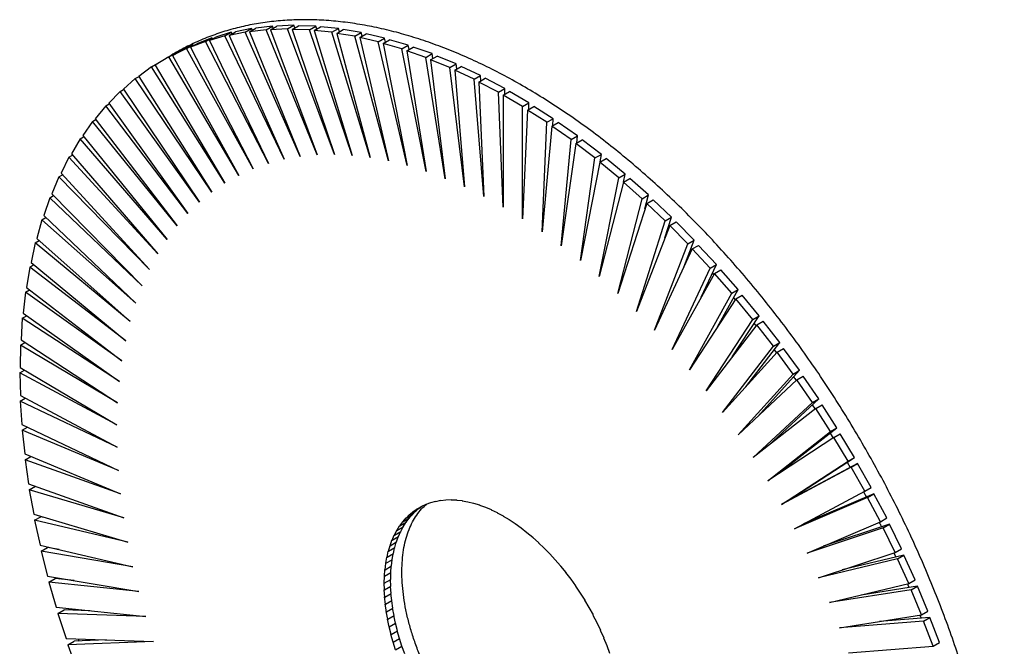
# Paper-space layout '_Isométrica' of a CAD drawing. Header units: millimetres. Extents: x -111 to 109, y -141 to 139.
# Tile 2 of 2: x -111 to 109, y 0 to 139. Entities that reach past the tile are written whole.
import ezdxf

# ---------------------------------------------------------------- set-up
doc = ezdxf.new("R2010")
doc.units = ezdxf.units.MM

psp = doc.layouts.new('_Isométrica')

# ---------------------------------------------------------------- linework, layer by layer
at = {"color": 7, "linetype": 'Continuous', "lineweight": 25}
for p, q in [((-63.83, 136.64), (-67.27, 135.58)), ((-65.25, 135.82), (-63.83, 136.64)), ((-64.3, 135.91), (-62.89, 136.73)), ((-60.74, 136.69), (-64.3, 135.91)), ((-63.66, 136.28), (-63.83, 136.64)), ((-59.32, 137.51), (-62.89, 136.73)), ((-60.74, 136.69), (-59.32, 137.51)), ((-48.43, 108.96), (-60.74, 136.69)), ((-59.77, 136.71), (-58.35, 137.53)), ((-56.08, 137.21), (-59.77, 136.71)), ((-59.77, 136.71), (-48.43, 108.96)), ((-59.13, 137.08), (-59.32, 137.51)), ((-54.67, 138.03), (-58.35, 137.53)), ((-56.08, 137.21), (-54.67, 138.03)), ((-44.69, 109.31), (-56.08, 137.21)), ((-55.09, 137.16), (-53.68, 137.98)), ((-51.3, 137.38), (-55.09, 137.16)), ((-55.09, 137.16), (-44.69, 109.31)), ((-54.46, 137.52), (-54.67, 138.03)), ((-49.88, 138.2), (-53.68, 137.98)), ((-51.3, 137.38), (-49.88, 138.2)), ((-40.84, 109.39), (-51.3, 137.38)), ((-50.28, 137.26), (-48.87, 138.07)), ((-50.28, 137.26), (-40.84, 109.39)), ((-46.39, 137.2), (-50.28, 137.26)), ((-49.66, 137.61), (-49.88, 138.2)), ((-44.97, 138.01), (-48.87, 138.07)), ((-46.39, 137.2), (-44.97, 138.01)), ((-36.9, 109.19), (-46.39, 137.2)), ((-45.35, 137), (-43.94, 137.82)), ((-45.35, 137), (-36.9, 109.19)), ((-41.37, 136.66), (-45.35, 137)), ((-44.75, 137.35), (-44.97, 138.01)), ((-39.95, 137.48), (-43.94, 137.82)), ((-41.37, 136.66), (-39.95, 137.48)), ((-32.88, 108.71), (-41.37, 136.66)), ((-40.32, 136.4), (-38.9, 137.22)), ((-40.32, 136.4), (-32.88, 108.71)), ((-36.25, 135.78), (-40.32, 136.4)), ((-39.73, 136.74), (-39.95, 137.48)), ((-34.84, 136.59), (-38.9, 137.22)), ((-36.25, 135.78), (-34.84, 136.59)), ((-35.19, 135.45), (-33.77, 136.26)), ((-34.62, 135.77), (-34.84, 136.59)), ((-29.64, 135.36), (-33.77, 136.26)), ((-69.6, 134.6), (-72.9, 133.28)), ((-72.9, 133.28), (-71.49, 134.09)), ((-68.19, 135.42), (-71.49, 134.09)), ((-69.6, 134.6), (-68.19, 135.42)), ((-55.56, 107.4), (-69.6, 134.6)), ((-65.25, 135.82), (-68.68, 134.77)), ((-68.68, 134.77), (-67.27, 135.58)), ((-68.68, 134.77), (-55.56, 107.4)), ((-68.04, 135.14), (-68.19, 135.42)), ((-52.06, 108.32), (-65.25, 135.82)), ((-64.3, 135.91), (-52.06, 108.32)), ((-28.78, 107.94), (-36.25, 135.78)), ((-35.19, 135.45), (-28.78, 107.94)), ((-31.05, 134.54), (-35.19, 135.45)), ((-31.05, 134.54), (-29.64, 135.36)), ((-24.61, 106.9), (-31.05, 134.54)), ((-29.98, 134.14), (-28.56, 134.96)), ((-29.98, 134.14), (-24.61, 106.9)), ((-25.78, 132.97), (-29.98, 134.14)), ((-29.43, 134.46), (-29.64, 135.36)), ((-24.37, 133.78), (-28.56, 134.96)), ((-77.79, 131.14), (-76.38, 131.96)), ((-73.78, 133.04), (-76.94, 131.44)), ((-76.94, 131.44), (-75.53, 132.26)), ((-76.29, 131.82), (-76.38, 131.96)), ((-72.37, 133.86), (-75.53, 132.26)), ((-73.78, 133.04), (-72.37, 133.86)), ((-58.93, 106.21), (-73.78, 133.04)), ((-72.9, 133.28), (-58.93, 106.21)), ((-72.25, 133.65), (-72.37, 133.86)), ((-25.78, 132.97), (-24.37, 133.78)), ((-20.39, 105.59), (-25.78, 132.97)), ((-24.7, 132.5), (-23.29, 133.32)), ((-24.7, 132.5), (-20.39, 105.59)), ((-20.46, 131.05), (-24.7, 132.5)), ((-24.18, 132.8), (-24.37, 133.78)), ((-19.04, 131.87), (-23.29, 133.32)), ((-20.46, 131.05), (-19.04, 131.87)), ((-18.87, 130.8), (-19.04, 131.87)), ((-81.61, 128.9), (-80.19, 129.72)), ((-77.79, 131.14), (-80.79, 129.27)), ((-80.16, 129.67), (-80.19, 129.72)), ((-62.16, 104.74), (-77.79, 131.14)), ((-76.94, 131.44), (-62.16, 104.74)), ((-16.13, 104), (-20.46, 131.05)), ((-19.37, 130.52), (-17.95, 131.33)), ((-19.37, 130.52), (-16.13, 104)), ((-15.09, 128.8), (-19.37, 130.52)), ((-13.67, 129.61), (-17.95, 131.33)), ((-15.09, 128.8), (-13.67, 129.61)), ((-13.53, 128.47), (-13.67, 129.61)), ((-81.61, 128.9), (-84.45, 126.77)), ((-65.24, 103.01), (-81.61, 128.9)), ((-80.79, 129.27), (-65.24, 103.01)), ((-11.83, 102.15), (-15.09, 128.8)), ((-14, 128.2), (-12.58, 129.02)), ((-14, 128.2), (-11.83, 102.15)), ((-9.69, 126.21), (-14, 128.2)), ((-8.27, 127.03), (-12.58, 129.02)), ((-85.23, 126.33), (-87.9, 123.95)), ((-85.23, 126.33), (-84.39, 126.81)), ((-68.17, 101.01), (-85.23, 126.33)), ((-84.45, 126.77), (-68.17, 101.01)), ((-9.69, 126.21), (-8.27, 127.03)), ((-7.51, 100.03), (-9.69, 126.21)), ((-8.6, 125.55), (-7.18, 126.37)), ((-4.27, 123.31), (-8.6, 125.55)), ((-8.6, 125.55), (-7.51, 100.03)), ((-8.17, 125.8), (-8.27, 127.03)), ((-2.86, 124.12), (-7.18, 126.37)), ((-88.64, 123.44), (-91.14, 120.8)), ((-88.64, 123.44), (-87.86, 123.89)), ((-70.93, 98.75), (-88.64, 123.44)), ((-87.9, 123.95), (-70.93, 98.75)), ((-4.27, 123.31), (-2.86, 124.12)), ((-3.18, 97.66), (-4.27, 123.31)), ((-3.18, 122.59), (-1.77, 123.4)), ((-2.8, 122.8), (-2.86, 124.12)), ((2.56, 120.9), (-1.77, 123.4)), ((-91.14, 120.8), (-73.52, 96.23)), ((-3.18, 122.59), (-3.18, 97.66)), ((1.15, 120.09), (-3.18, 122.59)), ((1.15, 120.09), (2.56, 120.9)), ((2.56, 119.49), (2.56, 120.9)), ((-91.84, 120.23), (-94.16, 117.35)), ((-91.84, 120.23), (-91.05, 120.68)), ((-73.52, 96.23), (-91.84, 120.23)), ((1.15, 95.03), (1.15, 120.09)), ((2.23, 119.3), (1.15, 95.03)), ((2.23, 119.3), (3.65, 120.12)), ((6.56, 116.56), (2.23, 119.3)), ((7.97, 117.37), (3.65, 120.12)), ((-94.81, 116.71), (-96.94, 113.6)), ((-94.81, 116.71), (-94.02, 117.17)), ((-75.93, 93.47), (-94.81, 116.71)), ((-94.16, 117.35), (-75.93, 93.47)), ((5.47, 92.16), (6.56, 116.56)), ((6.56, 116.56), (7.97, 117.37)), ((7.63, 115.71), (9.05, 116.53)), ((7.9, 115.87), (7.97, 117.37)), ((13.35, 113.54), (9.05, 116.53)), ((7.63, 115.71), (5.47, 92.16)), ((11.94, 112.73), (7.63, 115.71)), ((-97.55, 112.9), (-99.49, 109.55)), ((-97.55, 112.9), (-96.75, 113.36)), ((-78.16, 90.47), (-97.55, 112.9)), ((-96.94, 113.6), (-78.16, 90.47)), ((9.76, 89.06), (11.94, 112.73)), ((11.94, 112.73), (13.35, 113.54)), ((13, 111.83), (14.42, 112.65)), ((13.21, 111.95), (13.35, 113.54)), ((18.7, 109.42), (14.42, 112.65)), ((13, 111.83), (9.76, 89.06)), ((17.28, 108.61), (13, 111.83)), ((-100.05, 108.79), (-101.8, 105.22)), ((-100.05, 108.79), (-99.24, 109.26)), ((-80.2, 87.23), (-100.05, 108.79)), ((-99.49, 109.55), (-80.2, 87.23)), ((14.03, 85.72), (17.28, 108.61)), ((18.34, 107.66), (14.03, 85.72)), ((17.28, 108.61), (18.7, 109.42)), ((18.34, 107.66), (19.75, 108.47)), ((22.58, 104.21), (18.34, 107.66)), ((18.46, 107.73), (18.7, 109.42)), ((23.99, 105.03), (19.75, 108.47)), ((-102.31, 104.4), (-103.85, 100.62)), ((-102.31, 104.4), (-101.48, 104.88)), ((-82.04, 83.77), (-102.31, 104.4)), ((-101.8, 105.22), (-82.04, 83.77)), ((18.25, 82.16), (22.58, 104.21)), ((23.61, 103.21), (18.25, 82.16)), ((22.58, 104.21), (23.99, 105.03)), ((23.61, 103.21), (25.03, 104.02)), ((27.81, 99.54), (23.61, 103.21)), ((23.64, 103.22), (23.99, 105.03)), ((29.22, 100.36), (25.03, 104.02)), ((-104.32, 99.75), (-105.66, 95.77)), ((-104.32, 99.75), (-103.47, 100.24)), ((-83.68, 80.1), (-104.32, 99.75)), ((-103.85, 100.62), (-83.68, 80.1)), ((22.41, 78.39), (27.81, 99.54)), ((27.81, 99.54), (29.22, 100.36)), ((28.43, 97.26), (29.22, 100.36)), ((28.82, 98.49), (30.24, 99.31)), ((34.37, 95.44), (30.24, 99.31)), ((28.82, 98.49), (22.41, 78.39)), ((32.96, 94.62), (28.82, 98.49)), ((-106.07, 94.84), (-107.2, 90.67)), ((-106.07, 94.84), (-105.2, 95.34)), ((-85.13, 76.21), (-106.07, 94.84)), ((-105.66, 95.77), (-85.13, 76.21)), ((26.51, 74.42), (32.96, 94.62)), ((32.89, 90.81), (34.37, 95.44)), ((32.96, 94.62), (34.37, 95.44)), ((33.95, 93.53), (26.51, 74.42)), ((33.66, 93.2), (33.78, 93.08)), ((33.95, 93.53), (35.37, 94.34)), ((38.02, 89.46), (33.95, 93.53)), ((39.43, 90.27), (35.37, 94.34)), ((-107.56, 89.68), (-106.67, 90.2)), ((-107.2, 90.67), (-86.36, 72.13)), ((37.08, 84.25), (39.43, 90.27)), ((38.02, 89.46), (39.43, 90.27)), ((-107.56, 89.68), (-108.48, 85.33)), ((-86.36, 72.13), (-107.56, 89.68)), ((30.54, 70.26), (38.02, 89.46)), ((38.99, 88.32), (30.54, 70.26)), ((38.61, 88.17), (38.82, 87.95)), ((38.99, 88.32), (40.4, 89.13)), ((42.97, 84.06), (38.99, 88.32)), ((44.39, 84.88), (40.4, 89.13)), ((-108.79, 84.3), (-109.49, 79.77)), ((-108.79, 84.3), (-107.87, 84.83)), ((-87.38, 67.87), (-108.79, 84.3)), ((-108.48, 85.33), (-87.38, 67.87)), ((34.48, 65.91), (42.97, 84.06)), ((40.99, 77.61), (44.39, 84.88)), ((42.97, 84.06), (44.39, 84.88)), ((43.92, 82.88), (45.33, 83.7)), ((49.22, 79.26), (45.33, 83.7)), ((43.92, 82.88), (34.48, 65.91)), ((43.46, 82.9), (43.74, 82.57)), ((47.81, 78.45), (43.92, 82.88)), ((-109.75, 78.69), (-108.8, 79.24)), ((-109.49, 79.77), (-88.2, 63.42)), ((44.6, 70.94), (49.22, 79.26)), ((47.81, 78.45), (49.22, 79.26)), ((-109.75, 78.69), (-110.24, 74.01)), ((-88.2, 63.42), (-109.75, 78.69)), ((38.33, 61.39), (47.81, 78.45)), ((48.73, 77.23), (38.33, 61.39)), ((48.19, 77.4), (48.55, 76.96)), ((48.73, 77.23), (50.14, 78.05)), ((52.52, 72.63), (48.73, 77.23)), ((53.93, 73.45), (50.14, 78.05)), ((-110.44, 72.89), (-110.72, 68.05)), ((-110.44, 72.89), (-109.46, 73.45)), ((-88.79, 58.81), (-110.44, 72.89)), ((-110.24, 74.01), (-88.79, 58.81)), ((42.07, 56.71), (52.52, 72.63)), ((47.9, 64.26), (53.93, 73.45)), ((52.52, 72.63), (53.93, 73.45)), ((53.4, 71.38), (42.07, 56.71)), ((52.79, 71.71), (53.23, 71.15)), ((53.4, 71.38), (54.82, 72.2)), ((57.09, 66.63), (53.4, 71.38)), ((58.5, 67.44), (54.82, 72.2)), ((-110.87, 66.89), (-110.92, 61.92)), ((-110.87, 66.89), (-109.84, 67.48)), ((-89.17, 54.05), (-110.87, 66.89)), ((-110.72, 68.05), (-89.17, 54.05)), ((45.69, 51.89), (57.09, 66.63)), ((50.9, 57.6), (58.5, 67.44)), ((57.09, 66.63), (58.5, 67.44)), ((57.94, 65.34), (59.35, 66.16)), ((62.92, 61.27), (59.35, 66.16)), ((57.94, 65.34), (45.69, 51.89)), ((57.26, 65.84), (57.77, 65.16)), ((61.5, 60.45), (57.94, 65.34)), ((-110.92, 61.92), (-89.34, 49.15)), ((-111.02, 60.72), (-109.94, 61.34)), ((-111.02, 60.72), (-110.85, 55.63)), ((-89.34, 49.15), (-111.02, 60.72)), ((49.2, 46.92), (61.5, 60.45)), ((53.58, 51.01), (62.92, 61.27)), ((61.5, 60.45), (62.92, 61.27)), ((62.32, 59.14), (63.73, 59.96)), ((67.17, 54.93), (63.73, 59.96)), ((62.32, 59.14), (49.2, 46.92)), ((65.76, 54.12), (62.32, 59.14)), ((-110.89, 54.39), (-109.76, 55.05)), ((-110.85, 55.63), (-89.28, 44.12)), ((55.96, 44.49), (67.17, 54.93)), ((65.76, 54.12), (67.17, 54.93)), ((-110.89, 54.39), (-110.51, 49.19)), ((-89.28, 44.12), (-110.89, 54.39)), ((52.57, 41.84), (65.76, 54.12)), ((66.54, 52.78), (52.57, 41.84)), ((65.75, 53.61), (66.36, 52.64)), ((66.54, 52.78), (67.95, 53.6)), ((69.84, 47.64), (66.54, 52.78)), ((71.25, 48.46), (67.95, 53.6)), ((-110.51, 49.19), (-89.01, 38.97)), ((-110.5, 47.92), (-109.3, 48.62)), ((58.02, 38.09), (71.25, 48.46)), ((69.84, 47.64), (71.25, 48.46)), ((-110.5, 47.92), (-109.9, 42.63)), ((-89.01, 38.97), (-110.5, 47.92)), ((55.8, 36.64), (69.84, 47.64)), ((70.58, 46.28), (55.8, 36.64)), ((69.73, 47.27), (70.39, 46.16)), ((70.58, 46.28), (71.99, 47.1)), ((73.73, 41.04), (70.58, 46.28)), ((75.15, 41.86), (71.99, 47.1)), ((-109.9, 42.63), (-88.52, 33.72)), ((-109.83, 41.33), (-108.55, 42.06)), ((60.29, 32.17), (75.15, 41.86)), ((73.73, 41.04), (75.15, 41.86)), ((-109.83, 41.33), (-109.02, 35.95)), ((-88.52, 33.72), (-109.83, 41.33)), ((58.88, 31.35), (73.73, 41.04)), ((74.43, 39.66), (58.88, 31.35)), ((75.84, 40.48), (60.29, 32.17)), ((73.53, 40.8), (74.21, 39.61)), ((74.43, 39.66), (75.84, 40.48)), ((77.43, 34.33), (74.43, 39.66)), ((78.85, 35.15), (75.84, 40.48)), ((-109.02, 35.95), (-87.82, 28.38)), ((-108.9, 34.62), (-107.52, 35.41)), ((77.43, 34.33), (78.85, 35.15)), ((-108.9, 34.62), (-107.87, 29.17)), ((-87.82, 28.38), (-108.9, 34.62)), ((61.81, 25.97), (77.43, 34.33)), ((78.09, 32.94), (61.81, 25.97)), ((79.5, 33.76), (63.78, 27.03)), ((77.18, 34.19), (77.8, 33.03)), ((78.09, 32.94), (79.5, 33.76)), ((80.93, 27.53), (78.09, 32.94)), ((82.34, 28.35), (79.5, 33.76)), ((-22.28, 30.43), (-21.36, 31)), ((-22.28, 30.43), (-21.34, 30.97)), ((-21.77, 30.63), (-21.3, 30.98)), ((-21.36, 31), (-21.33, 30.96)), ((-21.33, 30.96), (-20.36, 31.46)), ((-20.36, 31.46), (-20.34, 31.41)), ((-20.34, 31.41), (-19.32, 31.82)), ((-19.32, 31.82), (-19.3, 31.78)), ((-19.3, 31.78), (-18.24, 32.11)), ((-18.24, 32.11), (-18.22, 32.06)), ((-18.22, 32.06), (-17.13, 32.3)), ((-17.13, 32.3), (-17.11, 32.26)), ((-17.11, 32.26), (-15.97, 32.41)), ((-15.97, 32.41), (-15.96, 32.37)), ((-15.96, 32.37), (-14.79, 32.44)), ((-14.79, 32.44), (-14.77, 32.39)), ((-14.77, 32.39), (-13.57, 32.38)), ((-13.57, 32.38), (-13.56, 32.33)), ((-13.56, 32.33), (-12.33, 32.23)), ((-12.33, 32.23), (-12.32, 32.18)), ((-12.32, 32.18), (-11.07, 31.99)), ((-11.07, 31.99), (-11.06, 31.95)), ((-11.06, 31.95), (-9.78, 31.67)), ((-9.78, 31.67), (-9.78, 31.63)), ((-9.78, 31.63), (-8.48, 31.27)), ((-8.48, 31.27), (-8.48, 31.22)), ((-8.48, 31.22), (-7.17, 30.78)), ((-7.17, 30.78), (-7.17, 30.74)), ((60.29, 32.17), (58.88, 31.35)), ((-107.87, 29.17), (-86.9, 22.96)), ((-107.69, 27.83), (-106.28, 28.64)), ((-105.31, 28.42), (-106.28, 28.64)), ((-24.83, 28.34), (-24.06, 29.16)), ((-24.83, 28.34), (-23.41, 29.16)), ((-24.16, 28.31), (-23.52, 29.1)), ((-24.06, 29.16), (-24.03, 29.12)), ((-24.03, 29.12), (-22.62, 29.93)), ((-24.03, 29.12), (-23.21, 29.85)), ((-23.41, 29.16), (-22.76, 29.85)), ((-23.21, 29.85), (-23.18, 29.81)), ((-23.18, 29.81), (-21.77, 30.63)), ((-23.18, 29.81), (-22.31, 30.47)), ((-22.62, 29.93), (-21.97, 30.52)), ((-22.31, 30.47), (-22.28, 30.43)), ((-7.17, 30.74), (-5.85, 30.21)), ((-5.85, 30.21), (-5.84, 30.17)), ((-5.84, 30.17), (-4.52, 29.55)), ((-4.52, 29.55), (-4.51, 29.51)), ((-4.51, 29.51), (-3.18, 28.82)), ((-3.18, 28.82), (-3.18, 28.78)), ((-3.18, 28.78), (-1.85, 28.01)), ((-107.69, 27.83), (-106.46, 22.32)), ((-86.9, 22.96), (-107.69, 27.83)), ((-26.88, 25.58), (-26.29, 26.61)), ((-26.88, 25.58), (-25.47, 26.39)), ((-26.29, 26.61), (-26.26, 26.57)), ((-26.26, 26.57), (-25.6, 27.53)), ((-26.26, 26.57), (-24.84, 27.39)), ((-26.04, 25.33), (-25.53, 26.35)), ((-25.6, 27.53), (-25.57, 27.49)), ((-25.57, 27.49), (-24.86, 28.38)), ((-25.57, 27.49), (-24.16, 28.31)), ((-25.47, 26.39), (-24.92, 27.34)), ((-24.86, 28.38), (-24.83, 28.34)), ((-24.84, 27.39), (-24.25, 28.26)), ((-1.85, 28.01), (-1.85, 27.98)), ((-1.85, 27.98), (-0.52, 27.13)), ((-0.52, 27.13), (-0.52, 27.09)), ((-0.52, 27.09), (0.81, 26.17)), ((64.57, 20.53), (80.93, 27.53)), ((82.95, 26.95), (68.14, 22.06)), ((80.93, 27.53), (82.34, 28.35)), ((81.54, 26.13), (82.95, 26.95)), ((85.63, 21.47), (82.95, 26.95)), ((-27.96, 23.38), (-27.48, 24.54)), ((-27.96, 23.38), (-26.54, 24.2)), ((-27.48, 24.54), (-27.45, 24.51)), ((-27.45, 24.51), (-26.91, 25.61)), ((-27.45, 24.51), (-26.04, 25.33)), ((-26.99, 23), (-26.6, 24.17)), ((-26.91, 25.61), (-26.88, 25.58)), ((-26.54, 24.2), (-26.09, 25.29)), ((0.81, 26.17), (0.8, 26.14)), ((0.8, 26.14), (2.12, 25.14)), ((2.12, 25.14), (2.11, 25.11)), ((2.11, 25.11), (3.42, 24.05)), ((81.54, 26.13), (64.57, 20.53)), ((84.21, 20.66), (81.54, 26.13)), ((-106.46, 22.32), (-85.77, 17.48)), ((-28.78, 20.93), (-28.43, 22.21)), ((-28.43, 22.21), (-28.4, 22.18)), ((-28.4, 22.18), (-27.99, 23.41)), ((-28.4, 22.18), (-26.99, 23)), ((-27.99, 23.41), (-27.96, 23.38)), ((-27.37, 21.74), (-27.03, 22.97)), ((3.42, 24.05), (3.41, 24.01)), ((3.41, 24.01), (4.7, 22.89)), ((4.7, 22.89), (4.69, 22.85)), ((4.69, 22.85), (5.97, 21.66)), ((-106.23, 20.95), (-104.81, 21.77)), ((-106.23, 20.95), (-104.79, 15.41)), ((-85.77, 17.48), (-106.23, 20.95)), ((-102.23, 21.33), (-104.81, 21.77)), ((-29.1, 19.61), (-28.81, 20.96)), ((-29.1, 19.61), (-27.68, 20.43)), ((-28.81, 20.96), (-28.78, 20.93)), ((-28.78, 20.93), (-27.37, 21.74)), ((-27.93, 19.06), (-27.72, 20.41)), ((-27.68, 20.43), (-27.41, 21.72)), ((5.97, 21.66), (5.96, 21.63)), ((5.96, 21.63), (7.21, 20.38)), ((7.21, 20.38), (7.2, 20.35)), ((7.2, 20.35), (8.42, 19.04)), ((67.15, 15.02), (84.21, 20.66)), ((86.19, 20.07), (72.44, 16.77)), ((83.92, 20.56), (84.34, 19.62)), ((84.21, 20.66), (85.63, 21.47)), ((84.78, 19.25), (86.19, 20.07)), ((88.69, 14.54), (86.19, 20.07)), ((-29.53, 16.83), (-29.38, 18.27)), ((-29.53, 16.83), (-28.11, 17.65)), ((-29.38, 18.27), (-29.35, 18.25)), ((-29.35, 18.25), (-29.13, 19.64)), ((-29.35, 18.25), (-27.93, 19.06)), ((-29.13, 19.64), (-29.1, 19.61)), ((-28.23, 16.18), (-28.15, 17.62)), ((-28.11, 17.65), (-27.97, 19.04)), ((8.42, 19.04), (8.41, 19.01)), ((8.41, 19.01), (9.61, 17.65)), ((9.61, 17.65), (9.59, 17.62)), ((9.59, 17.62), (10.76, 16.2)), ((84.78, 19.25), (67.15, 15.02)), ((87.28, 13.72), (84.78, 19.25)), ((-104.79, 15.41), (-84.43, 11.95)), ((-29.7, 13.85), (-29.68, 15.38)), ((-29.68, 15.38), (-29.65, 15.36)), ((-29.65, 15.36), (-29.56, 16.85)), ((-29.65, 15.36), (-28.23, 16.18)), ((-29.56, 16.85), (-29.53, 16.83)), ((-28.28, 14.67), (-28.27, 16.16)), ((10.76, 16.2), (10.74, 16.18)), ((10.74, 16.18), (11.88, 14.72)), ((-104.5, 14.02), (-103.09, 14.84)), ((-104.5, 14.02), (-102.86, 8.45)), ((-84.43, 11.95), (-104.5, 14.02)), ((-98.9, 14.41), (-103.09, 14.84)), ((-102.06, 14.95), (-102.01, 14.73)), ((-29.73, 13.87), (-29.7, 13.85)), ((-29.68, 12.31), (-29.73, 13.87)), ((-29.7, 13.85), (-28.28, 14.67)), ((-28.27, 13.12), (-28.31, 14.65)), ((11.88, 14.72), (11.86, 14.7)), ((11.86, 14.7), (12.96, 13.19)), ((12.96, 13.19), (12.94, 13.17)), ((69.57, 9.48), (87.28, 13.72)), ((86.95, 13.65), (87.28, 12.83)), ((87.28, 13.72), (88.69, 14.54)), ((-29.71, 12.32), (-29.68, 12.31)), ((-29.6, 10.72), (-29.71, 12.32)), ((-29.68, 12.31), (-28.27, 13.12)), ((-29.6, 10.72), (-28.18, 11.54)), ((-28.18, 11.54), (-28.3, 13.1)), ((-28.03, 9.92), (-28.21, 11.52)), ((12.94, 13.17), (14, 11.62)), ((14, 11.62), (13.98, 11.6)), ((13.98, 11.6), (14.99, 10.02)), ((87.79, 12.31), (69.57, 9.48)), ((89.21, 13.13), (76.65, 11.18)), ((87.79, 12.31), (89.21, 13.13)), ((90.11, 6.75), (87.79, 12.31)), ((91.53, 7.57), (89.21, 13.13)), ((-29.63, 10.74), (-29.6, 10.72)), ((-29.45, 9.11), (-29.63, 10.74)), ((-29.48, 9.12), (-29.45, 9.11)), ((-29.23, 7.46), (-29.48, 9.12)), ((-29.45, 9.11), (-28.03, 9.92)), ((-27.81, 8.28), (-28.06, 9.91)), ((14.99, 10.02), (14.97, 10.01)), ((14.97, 10.01), (15.94, 8.39)), ((-102.86, 8.45), (-82.89, 6.39)), ((-102.52, 7.06), (-101.1, 7.87)), ((-102.52, 7.06), (-100.67, 1.47)), ((-82.89, 6.39), (-102.52, 7.06)), ((-95.36, 7.68), (-101.1, 7.87)), ((-100.14, 8.17), (-100.03, 7.84)), ((-29.26, 7.47), (-29.23, 7.46)), ((-28.95, 5.79), (-29.26, 7.47)), ((-29.23, 7.46), (-27.81, 8.28)), ((-28.95, 5.79), (-27.53, 6.61)), ((-27.53, 6.61), (-27.84, 8.26)), ((-27.18, 4.92), (-27.56, 6.6)), ((15.94, 8.39), (15.92, 8.38)), ((15.92, 8.38), (15.94, 8.39)), ((15.92, 8.38), (16.84, 6.73)), ((16.82, 6.72), (16.84, 6.74)), ((16.84, 6.73), (16.82, 6.72)), ((16.82, 6.72), (17.69, 5.05)), ((71.79, 3.9), (90.11, 6.75)), ((89.74, 6.7), (90.01, 6.01)), ((90.11, 6.75), (91.53, 7.57)), ((-28.98, 5.8), (-28.95, 5.79)), ((-28.6, 4.11), (-28.98, 5.8)), ((-28.6, 4.11), (-27.18, 4.92)), ((-26.77, 3.22), (-27.21, 4.91)), ((17.67, 5.05), (17.69, 5.06)), ((17.67, 5.05), (18.49, 3.36)), ((17.69, 5.05), (17.67, 5.05)), ((90.58, 5.34), (71.79, 3.9)), ((91.99, 6.16), (80.76, 5.3)), ((90.58, 5.34), (91.99, 6.16)), ((92.71, -0.24), (90.58, 5.34)), ((94.12, 0.58), (91.99, 6.16)), ((-28.63, 4.12), (-28.6, 4.11)), ((-28.19, 2.41), (-28.63, 4.12)), ((-28.22, 2.41), (-28.19, 2.41)), ((-27.71, 0.69), (-28.22, 2.41)), ((-28.19, 2.41), (-26.77, 3.22)), ((-26.3, 1.51), (-26.8, 3.21)), ((18.46, 3.35), (18.49, 3.37)), ((18.49, 3.36), (18.46, 3.35)), ((18.46, 3.35), (19.23, 1.65)), ((-100.67, 1.47), (-81.14, 0.81)), ((-100.28, 0.06), (-98.87, 0.88)), ((-81.14, 0.81), (-100.28, 0.06)), ((-100.28, 0.06), (-98.25, -5.52)), ((-91.62, 1.16), (-98.87, 0.88)), ((-97.97, 1.38), (-97.81, 0.92)), ((-27.74, 0.7), (-27.71, 0.69)), ((-27.17, -1.02), (-27.74, 0.7)), ((-27.71, 0.69), (-26.3, 1.51)), ((-25.76, -0.21), (-26.32, 1.5)), ((19.21, 1.65), (19.23, 1.66)), ((19.21, 1.65), (19.92, -0.07)), ((19.23, 1.65), (19.21, 1.65)), ((92.71, -0.24), (94.12, 0.58)), ((-27.17, -1.02), (-25.76, -0.21)), ((-25.16, -1.93), (-25.79, -0.22)), ((19.89, -0.07), (19.92, -0.06)), ((19.89, -0.07), (20.55, -1.79)), ((19.92, -0.07), (19.89, -0.07)), ((73.83, -1.68), (92.71, -0.24))]:
    psp.add_line(p, q, dxfattribs=at)
for points, knots in [([(108.57, -61.23), (108.56, -60.31), (108.55, -57.63), (108.37, -53.13), (107.99, -47.7), (107.42, -42.18), (106.65, -36.6), (105.71, -30.95), (104.57, -25.24), (103.26, -19.5), (101.77, -13.72), (100.1, -7.92), (98.25, -2.1), (96.24, 3.72), (94.06, 9.53), (91.71, 15.32), (89.21, 21.09), (86.55, 26.82), (83.74, 32.5), (80.79, 38.13), (77.69, 43.69), (74.46, 49.18), (71.11, 54.58), (67.63, 59.89), (64.03, 65.09), (60.32, 70.18), (56.51, 75.15), (52.6, 79.99), (48.59, 84.68), (44.5, 89.24), (40.34, 93.64), (36.1, 97.87), (31.8, 101.94), (27.45, 105.83), (23.04, 109.53), (18.6, 113.05), (14.12, 116.37), (9.61, 119.48), (5.09, 122.39), (0.55, 125.08), (-3.99, 127.56), (-8.52, 129.81), (-13.05, 131.84), (-17.55, 133.63), (-22.02, 135.19), (-26.46, 136.52), (-30.85, 137.6), (-35.19, 138.43), (-39.48, 139.03), (-43.69, 139.37), (-47.82, 139.47), (-51.88, 139.33), (-55.83, 138.94), (-59.69, 138.3), (-63.45, 137.42), (-67.09, 136.3), (-70.61, 134.94), (-73.99, 133.33), (-76.3, 132.1), (-77.45, 131.35), (-77.55, 131.28)], [0, 0, 0, 0, 0.009333, 0.027039, 0.044743, 0.062445, 0.080144, 0.09784, 0.115534, 0.133224, 0.150912, 0.168597, 0.186279, 0.203959, 0.221637, 0.239313, 0.256987, 0.27466, 0.292333, 0.310004, 0.327676, 0.345347, 0.363018, 0.38069, 0.398362, 0.416035, 0.43371, 0.451386, 0.469065, 0.486745, 0.504428, 0.522113, 0.539801, 0.557493, 0.575188, 0.592886, 0.610588, 0.628294, 0.646002, 0.663714, 0.681428, 0.699144, 0.71686, 0.734575, 0.752287, 0.769994, 0.787691, 0.805377, 0.823047, 0.840697, 0.858323, 0.875921, 0.893488, 0.911022, 0.928522, 0.945991, 0.963432, 0.98085, 0.998254, 1, 1, 1, 1]), ([(61.59, 59.8), (61.77, 59.54), (61.97, 59.28), (62.15, 59), (62.16, 58.99)], [0, 0, 0, 0, 0.961212, 1, 1, 1, 1]), ([(17.18, -33.2), (17.11, -33.24), (16.51, -33.51), (15.29, -33.79), (13.51, -34.03), (11.62, -34.02), (9.66, -33.77), (7.63, -33.3), (5.54, -32.6), (3.41, -31.68), (1.25, -30.53), (-0.92, -29.18), (-3.09, -27.61), (-5.25, -25.85), (-7.37, -23.91), (-9.43, -21.79), (-11.44, -19.52), (-13.36, -17.1), (-15.19, -14.56), (-16.9, -11.91), (-18.5, -9.18), (-19.96, -6.38), (-21.27, -3.53), (-22.43, -0.66), (-23.43, 2.22), (-24.26, 5.07), (-24.91, 7.89), (-25.39, 10.65), (-25.69, 13.33), (-25.81, 15.91), (-25.75, 18.37), (-25.52, 20.69), (-25.12, 22.85), (-24.56, 24.85), (-23.84, 26.67), (-22.97, 28.3), (-21.96, 29.74), (-21.04, 30.78), (-20.42, 31.26), (-20.23, 31.41)], [0, 0, 0, 0, 0.004536, 0.034571, 0.064113, 0.09307, 0.121539, 0.149673, 0.177605, 0.205434, 0.233226, 0.261013, 0.288818, 0.316655, 0.344528, 0.372437, 0.400379, 0.428349, 0.456341, 0.484347, 0.512361, 0.540377, 0.568383, 0.596374, 0.624342, 0.65228, 0.680182, 0.708041, 0.735853, 0.763618, 0.79134, 0.819031, 0.846713, 0.874416, 0.902203, 0.930165, 0.95843, 0.987145, 1, 1, 1, 1]), ([(80.66, 27.42), (80.79, 27.17), (80.97, 26.82), (81.14, 26.46), (81.18, 26.36)], [0, 0, 0, 0, 0.716355, 1, 1, 1, 1])]:
    psp.add_open_spline(points, degree=3, knots=knots, dxfattribs=at)

doc.saveas('drawing.dxf')
